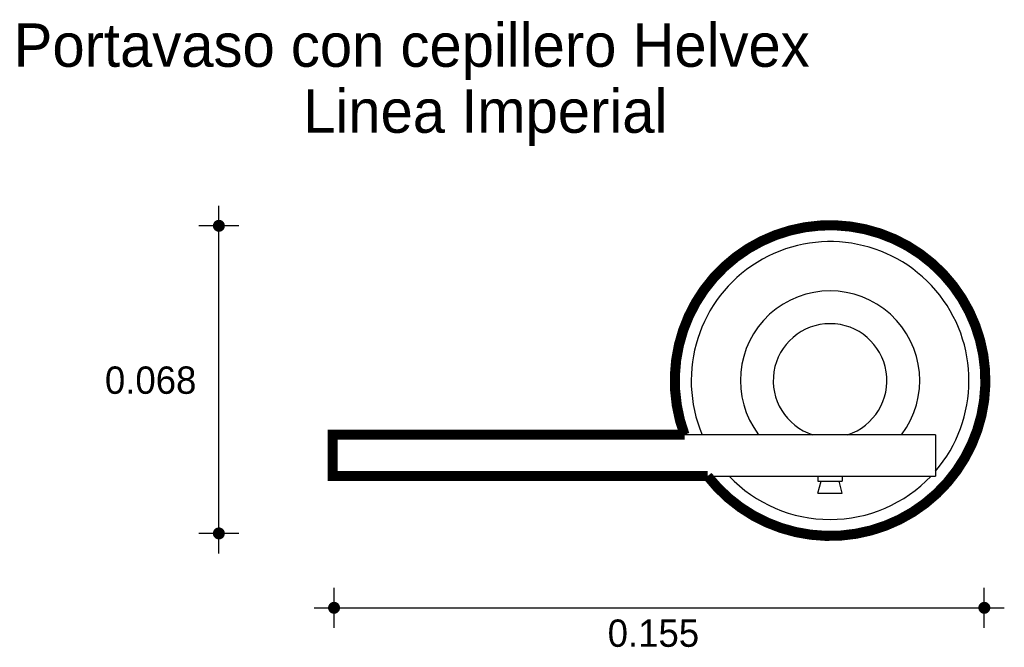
# Model space of a CAD drawing. Extents: x 8.294 to 8.542, y 4.452 to 4.611.
import ezdxf

# ---------------------------------------------------------------- set-up
doc = ezdxf.new("R2010")
doc.units = 0
doc.header["$MEASUREMENT"] = 0
for name, color, linetype in [('BORDE', 2, 'CONTINUOUS'), ('COTAS', 6, 'CONTINUOUS'), ('DIBUJO', 5, 'CONTINUOUS'), ('TEXTO', 4, 'CONTINUOUS')]:
    doc.layers.add(name, color=color, linetype=linetype)

msp = doc.modelspace()

# ---------------------------------------------------------------- linework, layer by layer
at = {"layer": 'BORDE', "const_width": 0.002542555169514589}
msp.add_lwpolyline([(8.372653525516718, 4.49563612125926), (8.467206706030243, 4.495636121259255, 13.06405020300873), (8.461400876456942, 4.506045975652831), (8.372653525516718, 4.506045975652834)], format="xyb", close=True, dxfattribs=at)
at = {"layer": 'COTAS'}
for p, q in [((8.343984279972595, 4.47613310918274), (8.343984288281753, 4.563738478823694)), ((8.349021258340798, 4.558701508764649), (8.338947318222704, 4.558701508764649)), ((8.349021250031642, 4.481170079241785), (8.338947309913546, 4.481170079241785)), ((8.373023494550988, 4.457381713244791), (8.373023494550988, 4.467455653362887)), ((8.536993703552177, 4.457381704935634), (8.536993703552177, 4.46745564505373)), ((8.367986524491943, 4.462418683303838), (8.542030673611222, 4.462418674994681))]:
    msp.add_line(p, q, dxfattribs=at)
at = {"layer": 'COTAS', "const_width": 0.001511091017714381}
for points in [[(8.343984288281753, 4.55794596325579, 1), (8.343984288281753, 4.559457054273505, 1)], [(8.343984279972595, 4.48041453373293, 1), (8.343984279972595, 4.481925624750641, 1)], [(8.372267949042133, 4.462418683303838, 1), (8.373779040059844, 4.462418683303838, 1)], [(8.536238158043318, 4.462418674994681, 1), (8.537749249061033, 4.462418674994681, 1)]]:
    msp.add_lwpolyline(points, format="xyb", close=True, dxfattribs=at)
at = {"layer": 'DIBUJO'}
for p, q in [((8.372653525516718, 4.506045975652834), (8.372653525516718, 4.49563612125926)), ((8.524641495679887, 4.506045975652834), (8.372653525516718, 4.506045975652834)), ((8.524641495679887, 4.506045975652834), (8.524641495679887, 4.49563612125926)), ((8.372653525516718, 4.49563612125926), (8.524641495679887, 4.49563612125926)), ((8.495052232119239, 4.49563612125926), (8.495052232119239, 4.494364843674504)), ((8.495052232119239, 4.494364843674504), (8.501154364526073, 4.494364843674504)), ((8.495052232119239, 4.491313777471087), (8.495814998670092, 4.494364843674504)), ((8.501154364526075, 4.491313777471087), (8.500391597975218, 4.494364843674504)), ((8.501154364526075, 4.49563612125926), (8.501154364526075, 4.494364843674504)), ((8.495052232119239, 4.491313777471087), (8.501154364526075, 4.491313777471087))]:
    msp.add_line(p, q, dxfattribs=at)
for radius, start, end in [(0.03915709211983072, 217.9039203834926, 200.395026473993), (0.03502006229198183, 319.2706180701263, 202.933282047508), (0.02260897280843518, 322.8746757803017, 217.1253242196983), (0.01433491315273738, 287.8367073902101, 252.1632926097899), (0.03502006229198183, 223.386240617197, 316.613759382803)]:
    msp.add_arc((8.498103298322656, 4.519691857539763), radius, start, end, dxfattribs=at)

# ---------------------------------------------------------------- texts
at = {"layer": 'COTAS'}
for s, p in [('0.068', (8.315250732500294, 4.516355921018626)), ('0.155', (8.442020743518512, 4.452586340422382))]:
    msp.add_text(s, height=0.006890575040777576, dxfattribs=at).set_placement(p)
at = {"layer": 'TEXTO'}
for s, p in [('Portavaso con cepillero Helvex', (8.2922514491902, 4.598775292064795)), ('Linea Imperial', (8.365246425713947, 4.582145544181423))]:
    msp.add_text(s, height=0.01093275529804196, dxfattribs=at).set_placement(p)

doc.saveas('drawing.dxf')
